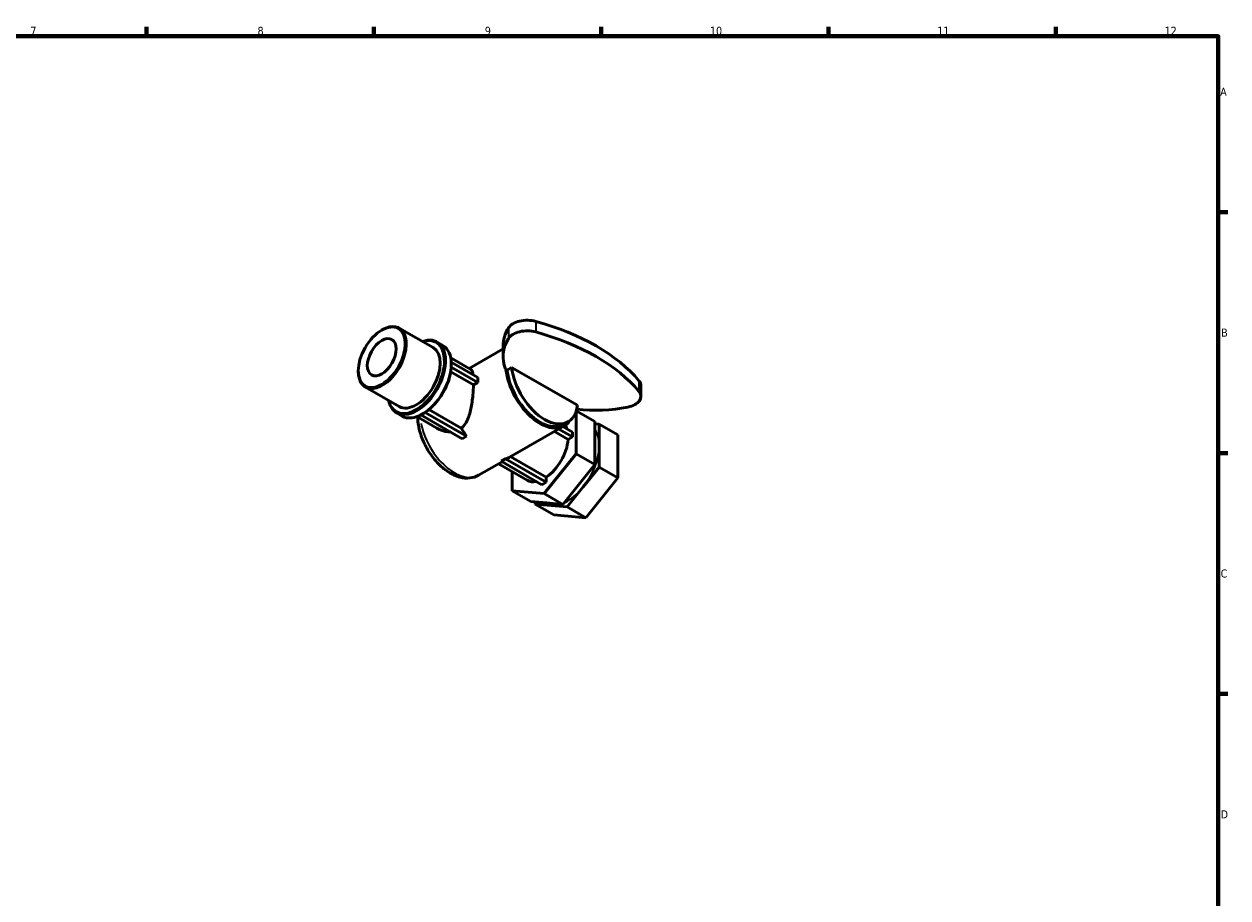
# Model space of a CAD drawing. Header units: millimetres. Extents: x 0 to 906, y 0 to 594.
# Tile 4 of 4: x 453 to 824, y 308 to 578. Entities that reach past the tile are written whole.
import ezdxf

# ---------------------------------------------------------------- set-up
doc = ezdxf.new("R2010")
doc.units = ezdxf.units.MM
for name, color, linetype, lineweight in [('Border (ISO)', 7, 'Continuous', 70), ('Visible (ISO)', 7, 'Continuous', 50), ('Visible Narrow (ISO)', 7, 'Continuous', 35)]:
    doc.layers.add(name, color=color, linetype=linetype, lineweight=lineweight)
doc.styles.add('Note Text (ISO)', font='tahoma.ttf')

# ---------------------------------------------------------------- blocks, each defined once
blk = doc.blocks.new('Borders Default Border')
at = {"layer": 'Border (ISO)'}
for p, q in [((490.58, 574), (490.58, 576.9)), ((560.67, 574), (560.67, 576.9)), ((630.75, 574), (630.75, 576.9)), ((700.83, 574), (700.83, 576.9)), ((770.92, 574), (770.92, 576.9)), ((821, 519.75), (823.9, 519.75)), ((821, 445.5), (823.9, 445.5)), ((821, 371.25), (823.9, 371.25))]:
    blk.add_line(p, q, dxfattribs=at)
at = {"layer": 'Border (ISO)', "flags": 128}
blk.add_lwpolyline([(20, 20), (20, 574), (821, 574), (821, 20), (20, 20)], dxfattribs=at)
at = {"layer": 'Border (ISO)', "color": 232, "true_color": 0xca0064, "char_height": 2.5, "attachment_point": 7, "style": 'Note Text (ISO)'}
for s, insert in [('7', (454.77, 574.4)), ('8', (524.81, 574.34)), ('9', (594.88, 574.35)), ('10', (664.29, 574.35)), ('11', (734.37, 574.4)), ('12', (804.46, 574.4)), ('A', (821.59, 555.62)), ('B', (821.89, 481.37)), ('C', (821.73, 407.08)), ('D', (821.73, 332.88))]:
    blk.add_mtext(s, dxfattribs=dict(at, insert=insert))

msp = doc.modelspace()

# ---------------------------------------------------------------- linework, layer by layer
at = {"layer": 'Visible (ISO)'}
for p, q in [((563.075, 483.381), (563.247, 483.481)), ((568.505, 484.012), (578.938, 478.004)), ((580.157, 479.72), (581.932, 478.698)), ((600.49, 477.631), (590.038, 471.612)), ((600.49, 475.229), (600.49, 478.499)), ((584.368, 474.877), (590.581, 471.299)), ((584.548, 471.961), (584.523, 471.946)), ((584.535, 473.476), (584.548, 473.484)), ((584.548, 473.484), (584.548, 472.922)), ((584.548, 473.484), (592.7, 468.789)), ((584.548, 472.722), (584.548, 472.922)), ((584.548, 472.722), (584.548, 471.961)), ((592.7, 467.266), (584.548, 471.961)), ((601.287, 471.361), (601.381, 471.306)), ((601.738, 471.101), (603.152, 471.915)), ((603.152, 471.915), (623.462, 460.219)), ((555.867, 470.865), (555.867, 470.666)), ((591.362, 466.496), (584.359, 470.529)), ((601.738, 471.101), (601.381, 471.306)), ((558.047, 465.853), (568.481, 459.844)), ((592.7, 467.266), (591.362, 466.496)), ((643.003, 466.25), (643.003, 462.979)), ((567.608, 457.929), (569.383, 456.907)), ((573.911, 456.718), (580.124, 453.14)), ((575.548, 457.461), (575.172, 457.244)), ((575.172, 457.244), (575.172, 457.259)), ((587.868, 449.933), (575.172, 457.244)), ((575.864, 457.643), (575.692, 457.543)), ((576.489, 458.003), (575.848, 457.633)), ((576.489, 458.032), (576.489, 458.003)), ((576.489, 458.003), (589.185, 450.692)), ((577.642, 458.886), (587.609, 453.146)), ((623.065, 445.295), (623.065, 458.444)), ((623.084, 458.501), (628.823, 455.196)), ((619.379, 453.889), (602.713, 444.292)), ((621.883, 450.461), (617.654, 452.896)), ((618.977, 453.658), (621.883, 451.984)), ((619.129, 454.323), (620.543, 455.137)), ((628.823, 455.196), (628.823, 448.588)), ((630.178, 454.416), (628.823, 454.54)), ((635.935, 451.1), (630.178, 454.416)), ((630.178, 447.808), (630.178, 454.416)), ((589.185, 450.692), (587.868, 449.933)), ((620.545, 449.69), (616.316, 452.126)), ((621.883, 450.461), (620.545, 449.69)), ((621.883, 451.984), (621.883, 450.461)), ((635.935, 437.884), (635.935, 451.1)), ((628.823, 448.588), (628.823, 441.98)), ((630.178, 441.199), (630.178, 447.808)), ((600.188, 442.838), (592.982, 438.689)), ((599.1, 442.212), (607.937, 437.123)), ((599.953, 442.974), (601.27, 443.733)), ((612.507, 435.744), (599.953, 442.974)), ((601.27, 443.733), (613.825, 436.503)), ((602.849, 444.37), (613.825, 438.05)), ((613.166, 432.986), (623.065, 445.295)), ((623.065, 445.295), (628.823, 441.98)), ((628.823, 441.98), (623.873, 435.825)), ((603.266, 439.813), (603.266, 433.894)), ((613.825, 438.05), (613.825, 436.503)), ((625.228, 435.045), (630.178, 441.199)), ((635.935, 437.884), (630.178, 441.199)), ((613.825, 436.503), (612.507, 435.744)), ((623.873, 435.825), (618.923, 429.671)), ((620.278, 428.89), (625.228, 435.045)), ((626.035, 425.575), (635.935, 437.884)), ((603.266, 433.894), (613.166, 432.986)), ((603.266, 433.894), (609.024, 430.578)), ((613.973, 430.125), (609.024, 430.578)), ((613.166, 432.986), (618.923, 429.671)), ((610.379, 430.454), (610.379, 429.798)), ((610.379, 429.798), (615.329, 429.344)), ((616.136, 426.483), (610.379, 429.798)), ((618.923, 429.671), (613.973, 430.125)), ((615.329, 429.344), (620.278, 428.89)), ((626.035, 425.575), (620.278, 428.89)), ((616.136, 426.483), (626.035, 425.575))]:
    msp.add_line(p, q, dxfattribs=at)
for centre, major_axis, ratio, start_param, end_param in [((607.945, 482.917), (-6.114, 0), 0.5758617, 4.2660302, 5.937047), ((563.276, 474.932), (-5.229, -9.08), 0.5780931, 5.4958534, 10.2121098), ((629.217, 478.499), (-28.727, 0), 0.5758617, 5.937047, 6.2831853), ((607.945, 479.647), (-6.114, 0), 0.5758617, 4.2660302, 5.937047), ((581.38, 450.952), (67.653, 0), 0.5758617, 0.4463588, 1.1244376), ((581.38, 447.681), (67.653, 0), 0.5758617, 0.4463588, 1.1244376), ((573.883, 468.824), (-6.274, -10.896), 0.5780931, 5.6974998, 10.0104635), ((573.709, 468.924), (6.152, 10.683), 0.5780931, 2.5865815, 6.8381965), ((629.217, 475.229), (-28.727, 0), 0.5758617, 5.937047, 6.519209), ((573.709, 468.924), (5.229, 9.08), 0.5780931, 3.1415927, 6.2831853), ((575.658, 467.802), (6.274, 10.896), 0.5780931, 3.1415927, 6.2831853), ((575.831, 467.702), (6.152, 10.683), 0.5780931, 4.000693, 5.4202176), ((575.831, 467.702), (6.152, 10.683), 0.5780931, 5.4202176, 5.4958534), ((613.307, 467.702), (7.236, -12.565), 0.5780931, 4.0672967, 6.932145), ((603.286, 461.932), (7.485, -12.999), 0.5780931, 3.8667812, 3.9910678), ((611.893, 466.888), (7.485, -12.999), 0.5780931, 4.0626561, 6.5547772), ((611.893, 466.888), (7.236, -12.565), 0.5780931, 4.0672967, 6.2831853), ((636.889, 466.25), (6.114, 0), 0.5758617, 0, 0.4463588), ((636.889, 462.979), (6.114, 0), 0.5758617, 5.0585273, 6.7295441), ((575.831, 467.702), (6.152, 10.683), 0.5780931, 3.9289245, 4.000693), ((629.217, 475.229), (-28.727, 0), 0.5758617, 1.3612491, 1.9169347), ((595.228, 457.291), (7.485, -12.999), 0.5780931, 4.6983654, 4.8936045), ((613.166, 446.202), (5.229, 9.08), 0.5780931, 5.8171864, 5.9978653), ((613.166, 446.202), (-5.229, -9.08), 0.5780931, 0.8724916, 2.2652337), ((595.228, 457.291), (7.485, -12.999), 0.5780931, 6.1058372, 6.2831853), ((613.166, 446.202), (-5.229, -9.08), 0.5780931, 0, 0.4593346)]:
    msp.add_ellipse(centre, major_axis=major_axis, ratio=ratio, start_param=start_param, end_param=end_param, dxfattribs=at)
for major_axis in [(5.106, 8.867), (3.142, 5.456)]:
    msp.add_ellipse((563.103, 475.032), major_axis=major_axis, ratio=0.5780931, dxfattribs=at)
for points, knots in [([(591.253, 469.622), (591.234, 469.776), (591.211, 469.921), (591.059, 470.736), (590.859, 471.136), (590.584, 471.297), (590.582, 471.298), (590.581, 471.299)], [1.98326264, 1.98326264, 1.98326264, 1.98326264, 2.06379848, 2.06379848, 2.47420915, 2.47420915, 2.47639177, 2.47639177, 2.47639177, 2.47639177]), ([(587.609, 453.146), (587.858, 453.345), (588.092, 453.57), (588.703, 454.264), (589.043, 454.786), (589.915, 456.503), (590.307, 457.857), (590.859, 460.489), (591.059, 461.963), (591.285, 464.483), (591.342, 465.553), (591.362, 466.496)], [0.0928678, 0.0928678, 0.0928678, 0.0928678, 0.2081416, 0.2081416, 0.4162832, 0.4162832, 0.8325665, 0.8325665, 1.2429771, 1.2429771, 1.560923, 1.560923, 1.560923, 1.560923]), ([(592.982, 438.689), (592.16, 438.215), (591.237, 437.925), (589.261, 437.707), (588.208, 437.811), (585.958, 438.405), (584.767, 438.963), (582.407, 440.488), (581.245, 441.485), (579.118, 443.774), (578.153, 445.064), (576.501, 447.808), (575.813, 449.26), (574.769, 452.212), (574.415, 453.711), (574.211, 455.64), (574.182, 456.106), (574.175, 456.566)], [0.7873319, 0.7873319, 0.7873319, 0.7873319, 1.0351, 1.0351, 1.3075459, 1.3075459, 1.6314922, 1.6314922, 1.9792234, 1.9792234, 2.3246221, 2.3246221, 2.667365, 2.667365, 3.0119298, 3.0119298, 3.1228771, 3.1228771, 3.1228771, 3.1228771]), ([(580.124, 453.14), (581.13, 452.56), (582.349, 452.142), (583.798, 452.016), (584.03, 452.008), (584.261, 452.011)], [5.78316739, 5.78316739, 5.78316739, 5.78316739, 6.197268, 6.197268, 6.2764907, 6.2764907, 6.2764907, 6.2764907])]:
    msp.add_open_spline(points, degree=3, knots=knots, dxfattribs=at)
at = {"layer": 'Visible Narrow (ISO)'}
for p, q in [((602.194, 483.948), (602.194, 481.005)), ((610.584, 485.93), (610.584, 482.986)), ((642.404, 467.606), (642.404, 464.663))]:
    msp.add_line(p, q, dxfattribs=at)
for centre, major_axis, start_param, end_param in [((585.497, 451.687), (7.485, -12.999), 4.1742213, 6.1721872), ((620.278, 442.107), (6.986, 12.132), 5.5223244, 5.9988027), ((620.278, 442.107), (-6.986, -12.132), 1.3594231, 2.3019009), ((620.278, 442.107), (-6.986, -12.132), 0.717361, 1.2760263), ((620.278, 442.107), (-6.986, -12.132), 6.2424315, 6.5272289), ((620.278, 442.107), (-6.986, -12.132), 0.2756878, 0.5604852)]:
    msp.add_ellipse(centre, major_axis=major_axis, ratio=0.5780931, start_param=start_param, end_param=end_param, dxfattribs=at)

# ---------------------------------------------------------------- block references
msp.add_blockref('Borders Default Border', (0, 0))

doc.saveas('drawing.dxf')
